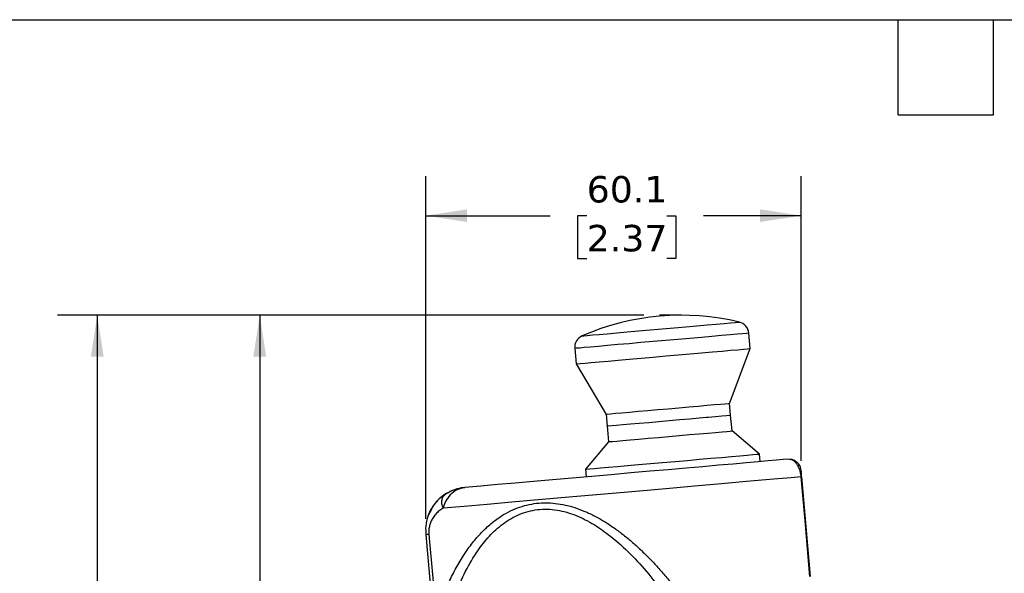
# Model space of a CAD drawing. Header units: millimetres. Extents: x 13 to 546, y 13 to 419.
# Tile 8 of 18: x 131 to 289, y 330 to 419. Entities that reach past the tile are written whole.
import ezdxf

# ---------------------------------------------------------------- set-up
doc = ezdxf.new("R2010")
doc.units = ezdxf.units.MM
doc.header["$LTSCALE"] = 2
doc.linetypes.add('SLD-Solid', pattern=[0])
doc.layers.add('DIMENSIONS', color=140, linetype='SLD-Solid', lineweight=25)
doc.layers.add('TEXT', color=140, linetype='SLD-Solid', lineweight=25)
doc.styles.add('SLDTEXTSTYLE0', font='VERDANA.TTF')
doc.dimstyles.new('SLDDIMSTYLE0', dxfattribs={"dimtxt": 4.316016, "dimasz": 6.604, "dimexe": 0, "dimexo": 0.0625, "dimgap": 1.079004, "dimtad": 0, "dimtih": 1, "dimtoh": 1, "dimrnd": 1e-09, "dimzin": 12, "dimdsep": 46, "dimtxsty": 'SLDTEXTSTYLE0', "dimsah": 1, "dimcen": 0.09, "dimadec": 0, "dimazin": 3, "dimtfac": 1, "dimtofl": 0, "dimtmove": 0, "dimatfit": 3, "dimfxl": 0, "dimfrac": 2, "dimtolj": 1, "dimtzin": 12, "dimarcsym": 0})

# ---------------------------------------------------------------- blocks, each defined once
blk = doc.blocks.new('SW_BROKEN_VIEW_0')
at = {"color": 0}
blk.add_line((0, 0), (-3.49, 0), dxfattribs=at)
blk = doc.blocks.new('_D')
at = {"layer": 'DIMENSIONS'}
for p, q in [((231.03, 371.75), (163.2, 371.75)), ((169.55, 371.75), (169.55, 280.29)), ((163.14, 272.46), (161.69, 272.46)), ((161.69, 272.46), (161.69, 265.6)), ((175.96, 272.46), (177.41, 272.46)), ((177.41, 272.46), (177.41, 265.6)), ((161.69, 265.6), (163.14, 265.6)), ((177.41, 265.6), (175.96, 265.6)), ((169.55, 163.9), (169.55, 264.63)), ((184.78, 163.9), (163.2, 163.9))]:
    blk.add_line(p, q, dxfattribs=at)
for points in [[(169.55, 371.75), (168.53, 365.15), (170.57, 365.15)], [(169.55, 163.9), (170.57, 170.51), (168.53, 170.51)]]:
    blk.add_solid(points, dxfattribs=at)
at = {"layer": 'DIMENSIONS', "char_height": 4.233, "attachment_point": 1, "style": 'SLDTEXTSTYLE0'}
for s, insert in [('207.8', (161.34, 278.8)), ('8.18', (163.14, 270.98))]:
    blk.add_mtext(s, dxfattribs=dict(at, insert=insert))
blk = doc.blocks.new('_D_1')
at = {"layer": 'DIMENSIONS'}
for p, q in [((231.03, 371.75), (137.18, 371.75)), ((143.53, 371.75), (143.53, 247.91)), ((135.32, 240.08), (133.87, 240.08)), ((133.87, 240.08), (133.87, 233.22)), ((151.74, 240.08), (153.19, 240.08)), ((153.19, 240.08), (153.19, 233.22)), ((133.87, 233.22), (135.32, 233.22)), ((143.53, 106.52), (143.53, 232.26)), ((153.19, 233.22), (151.74, 233.22)), ((213.48, 106.52), (137.18, 106.52))]:
    blk.add_line(p, q, dxfattribs=at)
for points in [[(143.53, 371.75), (142.51, 365.15), (144.55, 365.15)], [(143.53, 106.52), (144.55, 113.12), (142.51, 113.12)]]:
    blk.add_solid(points, dxfattribs=at)
at = {"layer": 'DIMENSIONS', "char_height": 4.233, "attachment_point": 1, "style": 'SLDTEXTSTYLE0'}
for s, insert in [('265.2', (135.32, 246.43)), ('10.44', (135.32, 238.6))]:
    blk.add_mtext(s, dxfattribs=dict(at, insert=insert))
blk = doc.blocks.new('_D_4')
at = {"layer": 'DIMENSIONS'}
for p, q in [((196.16, 339.14), (196.16, 394.06)), ((256.25, 348.42), (256.25, 394.06)), ((196.16, 387.71), (216.06, 387.71)), ((221.9, 387.71), (220.45, 387.71)), ((220.45, 387.71), (220.45, 380.85)), ((234.73, 387.71), (236.18, 387.71)), ((236.18, 387.71), (236.18, 380.85)), ((256.25, 387.71), (240.58, 387.71)), ((220.45, 380.85), (221.9, 380.85)), ((236.18, 380.85), (234.73, 380.85))]:
    blk.add_line(p, q, dxfattribs=at)
for points in [[(196.16, 387.71), (202.76, 386.7), (202.76, 388.73)], [(256.25, 387.71), (249.64, 388.73), (249.64, 386.7)]]:
    blk.add_solid(points, dxfattribs=at)
at = {"layer": 'DIMENSIONS', "char_height": 4.233, "attachment_point": 1, "style": 'SLDTEXTSTYLE0'}
for s, insert in [('60.1', (221.9, 394.06)), ('2.37', (221.9, 386.23))]:
    blk.add_mtext(s, dxfattribs=dict(at, insert=insert))

msp = doc.modelspace()

# ---------------------------------------------------------------- linework, layer by layer
for p, q in [((248.087, 366.423), (247.872, 368.886)), ((219.979, 366.445), (220.194, 363.983)), ((244.769, 357.6), (248.087, 366.423)), ((220.194, 363.983), (224.994, 355.87)), ((244.931, 355.752), (244.769, 357.6)), ((224.994, 355.87), (225.156, 354.022)), ((245.168, 353.233), (244.947, 355.753)), ((225.173, 354.023), (225.393, 351.503)), ((249.582, 349.528), (245.168, 353.233)), ((225.393, 351.503), (221.689, 347.088)), ((249.689, 348.313), (249.582, 349.528)), ((254.342, 348.659), (254.091, 348.698)), ((221.689, 347.088), (221.795, 345.872)), ((256.344, 345.884), (256.248, 345.875)), ((257.742, 329.905), (256.344, 345.884)), ((199.118, 342.949), (199.289, 343.123)), ((197.059, 340.672), (196.444, 339.589)), ((196.119, 336.664), (196.122, 336.628)), ((196.122, 336.628), (196.977, 326.857))]:
    msp.add_line(p, q)
at = {"flags": 128}
for points in [[(221.175, 368.454), (221.195, 368.456), (221.452, 368.479), (221.997, 368.526), (222.818, 368.598), (223.895, 368.692), (225.204, 368.807), (226.713, 368.939), (228.387, 369.085), (230.187, 369.243), (232.071, 369.408), (233.995, 369.576), (235.913, 369.744), (237.781, 369.907), (239.554, 370.062), (241.191, 370.206), (242.655, 370.334), (243.91, 370.443), (244.927, 370.532), (245.682, 370.598), (246.158, 370.64), (246.343, 370.656), (246.345, 370.656)], [(247.872, 368.886), (247.803, 368.88), (247.464, 368.85), (246.849, 368.796), (245.972, 368.719), (244.849, 368.621), (243.504, 368.504), (241.963, 368.369), (240.26, 368.22), (238.427, 368.059), (236.502, 367.891), (234.526, 367.718), (232.536, 367.544), (230.576, 367.372), (228.683, 367.207), (226.897, 367.051), (225.254, 366.907), (223.788, 366.779), (222.528, 366.668), (221.5, 366.578), (220.725, 366.511), (220.219, 366.466), (219.991, 366.446), (219.979, 366.445)], [(220.882, 364.043), (221.632, 364.108), (222.638, 364.196), (223.877, 364.305), (225.325, 364.432), (226.953, 364.574), (228.727, 364.729), (230.611, 364.894), (232.568, 365.065), (234.556, 365.239), (236.535, 365.412), (238.466, 365.581), (240.309, 365.742), (242.027, 365.893), (243.583, 366.029), (244.948, 366.148), (246.093, 366.248), (246.994, 366.327), (247.633, 366.383), (247.998, 366.415), (248.087, 366.423)], [(220.194, 363.983), (220.2, 363.983), (220.401, 364.001), (220.882, 364.043)], [(244.769, 357.6), (244.763, 357.6), (244.564, 357.582), (244.086, 357.54), (243.344, 357.475), (242.358, 357.389), (241.157, 357.284), (239.775, 357.163), (238.253, 357.03), (236.633, 356.888), (234.964, 356.742), (233.292, 356.596), (231.665, 356.454), (230.132, 356.32), (228.734, 356.197)], [(244.769, 357.6), (244.763, 357.6), (244.564, 357.582), (244.086, 357.54), (243.344, 357.475), (242.358, 357.389), (241.157, 357.284), (239.775, 357.163), (238.253, 357.03), (236.633, 356.888), (234.964, 356.742), (233.292, 356.596), (231.665, 356.454), (230.132, 356.32), (228.734, 356.197)], [(228.734, 356.197), (227.514, 356.091), (226.506, 356.002), (225.738, 355.935), (225.234, 355.891), (225.007, 355.871), (224.994, 355.87)], [(228.734, 356.197), (227.514, 356.091), (226.506, 356.002), (225.738, 355.935), (225.234, 355.891), (225.007, 355.871), (224.994, 355.87)], [(228.896, 354.349), (230.293, 354.471), (231.827, 354.605), (233.453, 354.748), (235.125, 354.894), (236.795, 355.04), (238.415, 355.182), (239.937, 355.315), (241.098, 355.416)], [(241.098, 355.416), (241.335, 355.437), (242.536, 355.542), (243.522, 355.628), (244.265, 355.693), (244.742, 355.735), (244.941, 355.753), (244.947, 355.753)], [(225.156, 354.022), (225.169, 354.023), (225.396, 354.043), (225.9, 354.087), (226.667, 354.154), (227.676, 354.242), (228.896, 354.349)], [(238.347, 352.636), (239.891, 352.771), (241.303, 352.895), (242.542, 353.003), (243.571, 353.093), (244.363, 353.162), (244.892, 353.209), (245.146, 353.231), (245.168, 353.233)], [(225.393, 351.503), (225.395, 351.503), (225.567, 351.518), (226.019, 351.557), (226.738, 351.62), (227.702, 351.705), (228.884, 351.808), (230.25, 351.928), (231.761, 352.06), (233.373, 352.201), (235.04, 352.347), (236.714, 352.493), (238.347, 352.636)], [(254.091, 348.698), (253.337, 348.632), (252.286, 348.54), (250.948, 348.423), (249.337, 348.282), (247.467, 348.118), (245.358, 347.934), (243.029, 347.73), (240.504, 347.509), (237.806, 347.273), (234.963, 347.024), (232.001, 346.765), (228.95, 346.498), (225.839, 346.226), (222.698, 345.951), (219.559, 345.677), (216.451, 345.405), (213.405, 345.138), (210.45, 344.88), (207.615, 344.632), (204.928, 344.397), (202.415, 344.177)], [(221.689, 347.088), (221.695, 347.089), (221.896, 347.106), (222.377, 347.148), (223.127, 347.214), (224.132, 347.302), (225.372, 347.41), (226.82, 347.537), (228.448, 347.679), (230.222, 347.835), (232.106, 347.999), (234.062, 348.171), (236.051, 348.345), (238.03, 348.518), (239.961, 348.687)], [(239.961, 348.687), (241.804, 348.848), (243.522, 348.998), (245.078, 349.134), (246.443, 349.254), (247.588, 349.354), (248.489, 349.433), (249.128, 349.489), (249.493, 349.521), (249.582, 349.528)], [(256.248, 345.875), (254.632, 345.734), (252.511, 345.548), (249.92, 345.322), (246.899, 345.057), (243.496, 344.76), (239.767, 344.433), (235.771, 344.084), (231.572, 343.716), (227.237, 343.337), (222.835, 342.952), (218.436, 342.567), (214.112, 342.189), (209.931, 341.823), (205.96, 341.476), (202.262, 341.152), (198.897, 340.858)], [(257.646, 329.897), (256.863, 338.845), (256.248, 345.875)], [(256.317, 346.199), (256.296, 346.438), (256.271, 346.722), (256.261, 346.833)], [(197.361, 341.315), (196.848, 340.496), (196.444, 339.589)], [(196.63, 336.644), (196.35, 336.619), (196.159, 336.603)], [(196.159, 336.603), (196.636, 331.15), (197.011, 326.865)], [(196.63, 336.644), (197.243, 329.635), (197.724, 324.128)]]:
    msp.add_lwpolyline(points, dxfattribs=at)
for centre, radius, start, end in [((237.058, 331.863), 39.89, 76.53621, 113.46381), ((245.88, 368.711), 2, 5.00009, 76.53617), ((221.971, 366.62), 2, 113.46351, 185.00023), ((203.026, 337.204), 7, 94.99999, 115.80382), ((203.026, 337.203), 7, 119.38409, 140.3654)]:
    msp.add_arc(centre, radius, start, end)
for points, knots in [([(256.248, 345.875), (256.215, 346.133), (256.151, 346.627), (255.92, 347.275), (255.637, 347.806), (255.263, 348.262), (254.828, 348.617), (254.467, 348.648), (254.342, 348.659)], [0, 0, 0, 0, 0.2137951, 0.4092027, 0.5640059, 0.7060109, 0.8977745, 1, 1, 1, 1]), ([(256.056, 347.59), (255.948, 347.766), (255.73, 348.12), (255.221, 348.483), (254.74, 348.675), (254.44, 348.676), (254.343, 348.676)], [0, 0, 0, 0, 0.2878654, 0.5802906, 0.8635276, 1, 1, 1, 1]), ([(256.193, 347.237), (256.154, 347.358), (256.075, 347.6), (255.921, 347.802), (255.844, 347.903)], [0, 0, 0, 0, 0.5004233, 1, 1, 1, 1]), ([(256.258, 346.492), (256.254, 346.542), (256.244, 346.651), (256.223, 346.892), (256.205, 347.083), (256.193, 347.215)], [0, 0, 0, 0, 0.2071258, 0.4507287, 1, 1, 1, 1]), ([(256.315, 345.846), (256.311, 345.894), (256.302, 345.994), (256.285, 346.186), (256.27, 346.353), (256.26, 346.469), (256.258, 346.492)], [0, 0, 0, 0, 0.2263892, 0.4630176, 0.8917103, 1, 1, 1, 1]), ([(256.315, 345.846), (256.311, 345.894), (256.303, 345.994), (256.286, 346.185), (256.271, 346.351), (256.261, 346.466), (256.259, 346.489)], [0, 0, 0, 0, 0.2262413, 0.4628175, 0.8921047, 1, 1, 1, 1]), ([(202.415, 344.177), (201.967, 344.08), (201.077, 343.889), (200.029, 343.023), (199.277, 341.999), (199.02, 341.226), (198.897, 340.858)], [0, 0, 0, 0, 0.26522113, 0.52530985, 0.77417545, 1, 1, 1, 1]), ([(199.289, 343.123), (199.767, 343.386), (200.745, 343.926), (201.851, 344.092), (202.415, 344.177)], [0, 0, 0, 0, 0.4891297, 1, 1, 1, 1]), ([(199.133, 342.993), (198.604, 342.602), (197.745, 341.966), (197.223, 341.041), (197.022, 340.685)], [0, 0, 0, 0, 0.61514222, 1, 1, 1, 1]), ([(198.897, 340.858), (198.828, 341.086), (198.694, 341.53), (198.707, 342.187), (198.844, 342.701), (199.054, 342.891), (199.118, 342.949)], [0, 0, 0, 0, 0.31982, 0.6218406, 0.8846826, 1, 1, 1, 1]), ([(198.897, 340.858), (198.688, 340.722), (198.261, 340.444), (197.707, 339.903), (197.265, 339.308), (196.944, 338.689), (196.727, 338.054), (196.63, 337.489), (196.607, 337.01), (196.622, 336.766), (196.63, 336.644)], [0, 0, 0, 0, 0.1483049, 0.302196, 0.4573747, 0.5878273, 0.7152183, 0.8549915, 0.9271158, 1, 1, 1, 1]), ([(197.897, 324.158), (198.176, 324.938), (198.732, 326.491), (199.712, 328.784), (200.82, 331.025), (202.06, 333.146), (203.404, 335.072), (204.822, 336.758), (206.313, 338.203), (208.239, 339.689), (210.266, 340.761), (212.32, 341.394), (214.346, 341.752), (216.958, 341.734), (219.541, 341.146), (221.631, 340.362), (223.255, 339.592), (224.897, 338.651), (226.478, 337.592), (228, 336.435), (229.468, 335.197), (230.913, 333.858), (232.306, 332.454), (233.631, 331.014), (234.899, 329.552), (235.705, 328.548), (236.104, 328.052)], [0, 0, 0, 0, 0.04769689, 0.09506063, 0.14358626, 0.19166621, 0.23650137, 0.27873742, 0.31840537, 0.35588092, 0.41870624, 0.44914838, 0.47943124, 0.53696465, 0.59828422, 0.63104704, 0.66546977, 0.70172725, 0.73996816, 0.77504086, 0.81187542, 0.85053038, 0.88851584, 0.92580457, 0.9633071, 1, 1, 1, 1]), ([(199.548, 323.283), (199.964, 324.55), (200.802, 327.099), (202.421, 330.722), (204.246, 333.853), (206.258, 336.418), (208.081, 338.106), (209.736, 339.207), (211.535, 340.114), (214.039, 340.783), (217.194, 340.679), (220.266, 339.771), (223.133, 338.284), (226.058, 336.202), (228.979, 333.535), (231.876, 330.339), (233.609, 328.039), (234.476, 326.889)], [0, 0, 0, 0, 0.0807157, 0.1624752, 0.2399809, 0.2996457, 0.35942, 0.3895159, 0.4198114, 0.4812189, 0.544213, 0.6085773, 0.6736908, 0.7390729, 0.825571, 0.9128143, 1, 1, 1, 1]), ([(196.444, 339.589), (196.307, 339.055), (196.056, 338.074), (196.127, 337.064), (196.159, 336.603)], [0, 0, 0, 0, 0.54325805, 1, 1, 1, 1]), ([(196.159, 336.603), (196.138, 336.601), (196.115, 336.599), (196.128, 336.6), (196.129, 336.6)], [0, 0, 0, 0, 0.9239387, 1, 1, 1, 1])]:
    msp.add_open_spline(points, degree=3, knots=knots)
at = {"layer": 'TEXT'}
for p, q in [((12.7, 419.1), (546.1, 419.1)), ((271.78, 403.86), (271.78, 419.1)), ((287.02, 403.86), (287.02, 419.1)), ((271.78, 403.86), (287.02, 403.86))]:
    msp.add_line(p, q, dxfattribs=at)

# ---------------------------------------------------------------- block references
at = {"color": 7, "linetype": 'Continuous'}
msp.add_blockref('SW_BROKEN_VIEW_0', (237.058, 371.753), dxfattribs=at)

# ---------------------------------------------------------------- dimensions: what is measured, and where the dimension line sits
at = {"layer": 'DIMENSIONS'}
dim = msp.add_linear_dim(base=(256.248, 387.714), p1=(196.159, 336.603), p2=(256.248, 345.875), dimstyle='SLDDIMSTYLE0', dxfattribs=at)
dim.commit()
dim.dimension.update_dxf_attribs({"geometry": '_D_4', "text_midpoint": (228.317, 387.714), "dimtype": 160})
for base, p2, picture, middle in [((143.53, 106.517), (216.018, 106.517), '_D_1', (143.53, 240.084)), ((169.55, 163.904), (187.318, 163.904), '_D', (169.55, 272.46))]:
    dim = msp.add_linear_dim(base=base, p1=(233.568, 371.753), p2=p2, angle=90, dimstyle='SLDDIMSTYLE0', dxfattribs=at)
    dim.commit()
    dim.dimension.update_dxf_attribs({"geometry": picture, "text_midpoint": middle, "dimtype": 160})

doc.saveas('drawing.dxf')
